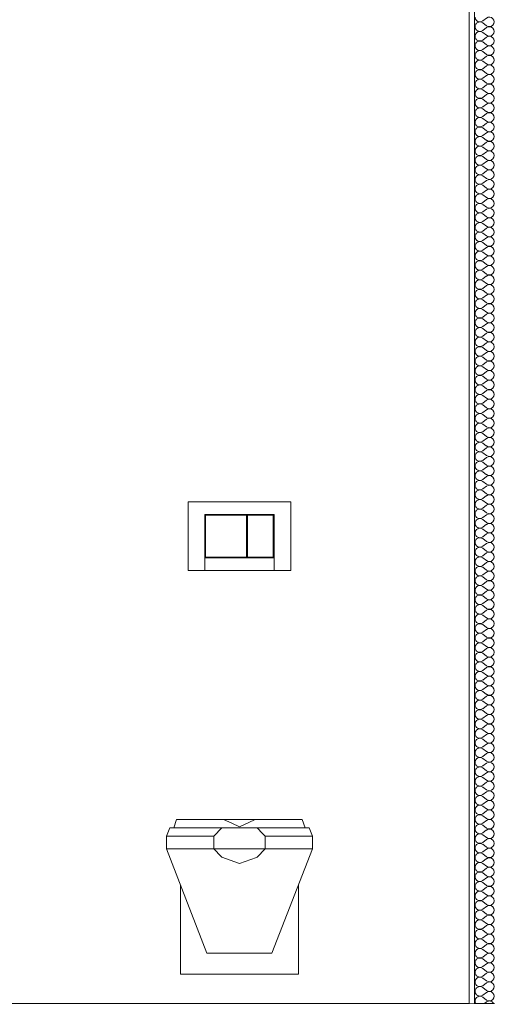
# Model space of a CAD drawing. Header units: millimetres. Extents: x -58263 to 69124, y -53000 to 22363.
# Tile 26 of 40: x -17768 to -16636, y 3558 to 5914. Entities that reach past the tile are written whole.
import ezdxf

# ---------------------------------------------------------------- set-up
doc = ezdxf.new("R2010")
doc.units = ezdxf.units.MM
doc.header["$MEASUREMENT"] = 0
doc.linetypes.add('Wipeout_Contour', pattern=[1000, 0, -1000])
for name, color, linetype in [('Nouveau_2D - Cotations pour 100ème', 7, 'Continuous'), ('Nouveau__Murs int non porteurs - Cloisons', 7, 'Continuous'), ('Nouveau__Sols - Dalles', 7, 'Continuous'), ('Nouveau_Eq tech - App Sanitaire', 7, 'Continuous')]:
    doc.layers.add(name, color=color, linetype=linetype)
doc.styles.add('STYLE_GENERE_2', font='arial.ttf')
doc.dimstyles.new('STYLE_GENERE__1', dxfattribs={"dimtxt": 150, "dimasz": 95, "dimexe": 0.18, "dimexo": 989.657151, "dimgap": 0, "dimtad": 1, "dimlfac": 0.001, "dimzin": 0, "dimdsep": 46, "dimtxsty": 'STYLE_GENERE_2', "dimblk": 'ARROWHEAD_6', "dimblk1": 'ARROWHEAD_6', "dimblk2": 'ARROWHEAD_6', "dimcen": 0.09, "dimclrd": 7, "dimclre": 7, "dimclrt": 7, "dimazin": 0, "dimtfac": 1, "dimtdec": 4, "dimtmove": 0, "dimatfit": 3, "dimfxl": 0, "dimtolj": 1, "dimtzin": 0, "dimarcsym": 0})
doc.dimstyles.new('STYLE_GENERE__2', dxfattribs={"dimtxt": 150, "dimasz": 95, "dimexe": 0.18, "dimexo": 989.657151, "dimgap": 0, "dimtad": 1, "dimlfac": 0.001, "dimzin": 0, "dimdsep": 46, "dimtxsty": 'STYLE_GENERE_2', "dimblk": 'ARROWHEAD_6', "dimblk1": 'ARROWHEAD_6', "dimblk2": 'ARROWHEAD_6', "dimcen": 0.09, "dimclrd": 7, "dimclre": 7, "dimclrt": 7, "dimazin": 0, "dimtfac": 1, "dimtdec": 4, "dimtmove": 2, "dimatfit": 3, "dimfxl": 0, "dimtolj": 1, "dimtzin": 0, "dimarcsym": 0})

# ---------------------------------------------------------------- blocks, each defined once
blk = doc.blocks.new('Élément de coupe_22')
at = {"layer": 'Nouveau__Sols - Dalles', "color": 7, "linetype": 'Continuous', "lineweight": 5}
for p, q in [((-16691.6, 3560), (-17791.6, 3560)), ((-16678.6, 3560), (-16691.6, 3560))]:
    blk.add_line(p, q, dxfattribs=at)
blk = doc.blocks.new('*X35')
at = {"layer": 'Nouveau__Murs int non porteurs - Cloisons', "color": 250, "linetype": 'Continuous', "lineweight": 5}
for p, q in [((-16650, 5917.7), (-16659.1, 5910.9)), ((-16650, 5899.4), (-16659.1, 5906.3)), ((-16650, 5894.9), (-16659.1, 5888)), ((-16650, 5876.6), (-16659.1, 5883.4)), ((-16650, 5872), (-16659.1, 5865.1)), ((-16650, 5853.7), (-16659.1, 5860.6)), ((-16650, 5849.1), (-16659.1, 5842.3)), ((-16650, 5830.9), (-16659.1, 5837.7)), ((-16650, 5826.3), (-16659.1, 5819.4)), ((-16650, 5808), (-16659.1, 5814.9)), ((-16650, 5803.4), (-16659.1, 5796.6)), ((-16650, 5785.1), (-16659.1, 5792)), ((-16650, 5780.6), (-16659.1, 5773.7)), ((-16650, 5762.3), (-16659.1, 5769.1)), ((-16650, 5757.7), (-16659.1, 5750.9)), ((-16650, 5739.4), (-16659.1, 5746.3)), ((-16650, 5734.9), (-16659.1, 5728)), ((-16650, 5716.6), (-16659.1, 5723.4)), ((-16650, 5712), (-16659.1, 5705.1)), ((-16650, 5693.7), (-16659.1, 5700.6)), ((-16650, 5689.1), (-16659.1, 5682.3)), ((-16650, 5670.9), (-16659.1, 5677.7)), ((-16650, 5666.3), (-16659.1, 5659.4)), ((-16650, 5648), (-16659.1, 5654.9)), ((-16650, 5643.4), (-16659.1, 5636.6)), ((-16650, 5625.1), (-16659.1, 5632)), ((-16650, 5620.6), (-16659.1, 5613.7)), ((-16650, 5602.3), (-16659.1, 5609.1)), ((-16650, 5597.7), (-16659.1, 5590.9)), ((-16650, 5579.4), (-16659.1, 5586.3)), ((-16650, 5574.9), (-16659.1, 5568)), ((-16650, 5556.6), (-16659.1, 5563.4)), ((-16650, 5552), (-16659.1, 5545.1)), ((-16650, 5533.7), (-16659.1, 5540.6)), ((-16650, 5529.1), (-16659.1, 5522.3)), ((-16650, 5510.9), (-16659.1, 5517.7)), ((-16650, 5506.3), (-16659.1, 5499.4)), ((-16650, 5488), (-16659.1, 5494.9)), ((-16650, 5483.4), (-16659.1, 5476.6)), ((-16650, 5465.1), (-16659.1, 5472)), ((-16650, 5460.6), (-16659.1, 5453.7)), ((-16650, 5442.3), (-16659.1, 5449.1)), ((-16650, 5437.7), (-16659.1, 5430.9)), ((-16650, 5419.4), (-16659.1, 5426.3)), ((-16650, 5414.9), (-16659.1, 5408)), ((-16650, 5396.6), (-16659.1, 5403.4)), ((-16650, 5392), (-16659.1, 5385.1)), ((-16650, 5373.7), (-16659.1, 5380.6)), ((-16650, 5369.1), (-16659.1, 5362.3)), ((-16650, 5350.9), (-16659.1, 5357.7)), ((-16650, 5346.3), (-16659.1, 5339.4)), ((-16650, 5328), (-16659.1, 5334.9)), ((-16650, 5323.4), (-16659.1, 5316.6)), ((-16650, 5305.1), (-16659.1, 5312)), ((-16650, 5300.6), (-16659.1, 5293.7)), ((-16650, 5282.3), (-16659.1, 5289.1)), ((-16650, 5277.7), (-16659.1, 5270.9)), ((-16650, 5259.4), (-16659.1, 5266.3)), ((-16650, 5254.9), (-16659.1, 5248)), ((-16650, 5236.6), (-16659.1, 5243.4)), ((-16650, 5232), (-16659.1, 5225.1)), ((-16650, 5213.7), (-16659.1, 5220.6)), ((-16650, 5209.1), (-16659.1, 5202.3)), ((-16650, 5190.9), (-16659.1, 5197.7)), ((-16650, 5186.3), (-16659.1, 5179.4)), ((-16650, 5168), (-16659.1, 5174.9)), ((-16650, 5163.4), (-16659.1, 5156.6)), ((-16650, 5145.1), (-16659.1, 5152)), ((-16650, 5140.6), (-16659.1, 5133.7)), ((-16650, 5122.3), (-16659.1, 5129.1)), ((-16650, 5117.7), (-16659.1, 5110.9)), ((-16650, 5099.4), (-16659.1, 5106.3)), ((-16650, 5094.9), (-16659.1, 5088)), ((-16650, 5076.6), (-16659.1, 5083.4)), ((-16650, 5072), (-16659.1, 5065.1)), ((-16650, 5053.7), (-16659.1, 5060.6)), ((-16650, 5049.1), (-16659.1, 5042.3)), ((-16650, 5030.9), (-16659.1, 5037.7)), ((-16650, 5026.3), (-16659.1, 5019.4)), ((-16650, 5008), (-16659.1, 5014.9)), ((-16650, 5003.4), (-16659.1, 4996.6)), ((-16650, 4985.1), (-16659.1, 4992)), ((-16650, 4980.6), (-16659.1, 4973.7)), ((-16650, 4962.3), (-16659.1, 4969.1)), ((-16650, 4957.7), (-16659.1, 4950.9)), ((-16650, 4939.4), (-16659.1, 4946.3)), ((-16650, 4934.9), (-16659.1, 4928)), ((-16650, 4916.6), (-16659.1, 4923.4)), ((-16650, 4912), (-16659.1, 4905.1)), ((-16650, 4893.7), (-16659.1, 4900.6)), ((-16650, 4889.1), (-16659.1, 4882.3)), ((-16650, 4870.9), (-16659.1, 4877.7)), ((-16650, 4866.3), (-16659.1, 4859.4)), ((-16650, 4848), (-16659.1, 4854.9)), ((-16650, 4843.4), (-16659.1, 4836.6)), ((-16650, 4825.1), (-16659.1, 4832)), ((-16650, 4820.6), (-16659.1, 4813.7)), ((-16650, 4802.3), (-16659.1, 4809.1)), ((-16650, 4797.7), (-16659.1, 4790.9)), ((-16650, 4779.4), (-16659.1, 4786.3)), ((-16650, 4774.9), (-16659.1, 4768)), ((-16650, 4756.6), (-16659.1, 4763.4)), ((-16650, 4752), (-16659.1, 4745.1)), ((-16650, 4733.7), (-16659.1, 4740.6)), ((-16650, 4729.1), (-16659.1, 4722.3)), ((-16650, 4710.9), (-16659.1, 4717.7)), ((-16650, 4706.3), (-16659.1, 4699.4)), ((-16650, 4688), (-16659.1, 4694.9)), ((-16650, 4683.4), (-16659.1, 4676.6)), ((-16650, 4665.1), (-16659.1, 4672)), ((-16650, 4660.6), (-16659.1, 4653.7)), ((-16650, 4642.3), (-16659.1, 4649.1)), ((-16650, 4637.7), (-16659.1, 4630.9)), ((-16650, 4619.4), (-16659.1, 4626.3)), ((-16650, 4614.9), (-16659.1, 4608)), ((-16650, 4596.6), (-16659.1, 4603.4)), ((-16650, 4592), (-16659.1, 4585.1)), ((-16650, 4573.7), (-16659.1, 4580.6)), ((-16650, 4569.1), (-16659.1, 4562.3)), ((-16650, 4550.9), (-16659.1, 4557.7)), ((-16650, 4546.3), (-16659.1, 4539.4)), ((-16650, 4528), (-16659.1, 4534.9)), ((-16650, 4523.4), (-16659.1, 4516.6)), ((-16650, 4505.1), (-16659.1, 4512)), ((-16650, 4500.6), (-16659.1, 4493.7)), ((-16650, 4482.3), (-16659.1, 4489.1)), ((-16650, 4477.7), (-16659.1, 4470.9)), ((-16650, 4459.4), (-16659.1, 4466.3)), ((-16650, 4454.9), (-16659.1, 4448)), ((-16650, 4436.6), (-16659.1, 4443.4)), ((-16650, 4432), (-16659.1, 4425.1)), ((-16650, 4413.7), (-16659.1, 4420.6)), ((-16650, 4409.1), (-16659.1, 4402.3)), ((-16650, 4390.9), (-16659.1, 4397.7)), ((-16650, 4386.3), (-16659.1, 4379.4)), ((-16650, 4368), (-16659.1, 4374.9)), ((-16650, 4363.4), (-16659.1, 4356.6)), ((-16650, 4345.1), (-16659.1, 4352)), ((-16650, 4340.6), (-16659.1, 4333.7)), ((-16650, 4322.3), (-16659.1, 4329.1)), ((-16650, 4317.7), (-16659.1, 4310.9)), ((-16650, 4299.4), (-16659.1, 4306.3)), ((-16650, 4294.9), (-16659.1, 4288)), ((-16650, 4276.6), (-16659.1, 4283.4)), ((-16650, 4272), (-16659.1, 4265.1)), ((-16650, 4253.7), (-16659.1, 4260.6)), ((-16650, 4249.1), (-16659.1, 4242.3)), ((-16650, 4230.9), (-16659.1, 4237.7)), ((-16650, 4226.3), (-16659.1, 4219.4)), ((-16650, 4208), (-16659.1, 4214.9)), ((-16650, 4203.4), (-16659.1, 4196.6)), ((-16650, 4185.1), (-16659.1, 4192)), ((-16650, 4180.6), (-16659.1, 4173.7)), ((-16650, 4162.3), (-16659.1, 4169.1)), ((-16650, 4157.7), (-16659.1, 4150.9)), ((-16650, 4139.4), (-16659.1, 4146.3)), ((-16650, 4134.9), (-16659.1, 4128)), ((-16650, 4116.6), (-16659.1, 4123.4)), ((-16650, 4112), (-16659.1, 4105.1)), ((-16650, 4093.7), (-16659.1, 4100.6)), ((-16650, 4089.1), (-16659.1, 4082.3)), ((-16650, 4070.9), (-16659.1, 4077.7)), ((-16650, 4066.3), (-16659.1, 4059.4)), ((-16650, 4048), (-16659.1, 4054.9)), ((-16650, 4043.4), (-16659.1, 4036.6)), ((-16650, 4025.1), (-16659.1, 4032)), ((-16650, 4020.6), (-16659.1, 4013.7)), ((-16650, 4002.3), (-16659.1, 4009.1)), ((-16650, 3997.7), (-16659.1, 3990.9)), ((-16650, 3979.4), (-16659.1, 3986.3)), ((-16650, 3974.9), (-16659.1, 3968)), ((-16650, 3956.6), (-16659.1, 3963.4)), ((-16650, 3952), (-16659.1, 3945.1)), ((-16650, 3933.7), (-16659.1, 3940.6)), ((-16650, 3929.1), (-16659.1, 3922.3)), ((-16650, 3910.9), (-16659.1, 3917.7)), ((-16650, 3906.3), (-16659.1, 3899.4)), ((-16650, 3888), (-16659.1, 3894.9)), ((-16650, 3883.4), (-16659.1, 3876.6)), ((-16650, 3865.1), (-16659.1, 3872)), ((-16650, 3860.6), (-16659.1, 3853.7)), ((-16650, 3842.3), (-16659.1, 3849.1)), ((-16650, 3837.7), (-16659.1, 3830.9)), ((-16650, 3819.4), (-16659.1, 3826.3)), ((-16650, 3814.9), (-16659.1, 3808)), ((-16650, 3796.6), (-16659.1, 3803.4)), ((-16650, 3792), (-16659.1, 3785.1)), ((-16650, 3773.7), (-16659.1, 3780.6)), ((-16650, 3769.1), (-16659.1, 3762.3)), ((-16650, 3750.9), (-16659.1, 3757.7)), ((-16650, 3746.3), (-16659.1, 3739.4)), ((-16650, 3728), (-16659.1, 3734.9)), ((-16650, 3723.4), (-16659.1, 3716.6)), ((-16650, 3705.1), (-16659.1, 3712)), ((-16650, 3700.6), (-16659.1, 3693.7)), ((-16650, 3682.3), (-16659.1, 3689.1)), ((-16650, 3677.7), (-16659.1, 3670.9)), ((-16650, 3659.4), (-16659.1, 3666.3)), ((-16650, 3654.9), (-16659.1, 3648)), ((-16650, 3636.6), (-16659.1, 3643.4)), ((-16650, 3632), (-16659.1, 3625.1)), ((-16650, 3613.7), (-16659.1, 3620.6)), ((-16650, 3609.1), (-16659.1, 3602.3)), ((-16650, 3590.9), (-16659.1, 3597.7)), ((-16650, 3586.3), (-16659.1, 3579.4)), ((-16650, 3568), (-16659.1, 3574.9)), ((-16650, 3563.4), (-16654.6, 3560))]:
    blk.add_line(p, q, dxfattribs=at)
for centre, start, end in [((-16666, 5920), 180, 306.8699), ((-16643.1, 5908.6), 233.1301, 126.8699), ((-16666, 5897.1), 53.1301, 180), ((-16666, 5897.1), 180, 306.8699), ((-16643.1, 5885.7), 233.1301, 126.8699), ((-16666, 5874.3), 53.1301, 180), ((-16666, 5874.3), 180, 306.8699), ((-16643.1, 5862.9), 233.1301, 126.8699), ((-16666, 5851.4), 53.1301, 180), ((-16666, 5851.4), 180, 306.8699), ((-16643.1, 5840), 233.1301, 126.8699), ((-16666, 5828.6), 53.1301, 180), ((-16666, 5828.6), 180, 306.8699), ((-16643.1, 5817.1), 233.1301, 126.8699), ((-16666, 5805.7), 53.1301, 180), ((-16666, 5805.7), 180, 306.8699), ((-16643.1, 5794.3), 233.1301, 126.8699), ((-16666, 5782.9), 53.1301, 180), ((-16666, 5782.9), 180, 306.8699), ((-16643.1, 5771.4), 233.1301, 126.8699), ((-16666, 5760), 53.1301, 180), ((-16666, 5760), 180, 306.8699), ((-16643.1, 5748.6), 233.1301, 126.8699), ((-16666, 5737.1), 53.1301, 180), ((-16666, 5737.1), 180, 306.8699), ((-16666, 5714.3), 53.1301, 180), ((-16643.1, 5725.7), 233.1301, 126.8699), ((-16666, 5714.3), 180, 306.8699), ((-16666, 5691.4), 53.1301, 180), ((-16643.1, 5702.9), 233.1301, 126.8699), ((-16666, 5691.4), 180, 306.8699), ((-16666, 5668.6), 53.1301, 180), ((-16643.1, 5680), 233.1301, 126.8699), ((-16666, 5668.6), 180, 306.8699), ((-16666, 5645.7), 53.1301, 180), ((-16643.1, 5657.1), 233.1301, 126.8699), ((-16666, 5645.7), 180, 306.8699), ((-16666, 5622.9), 53.1301, 180), ((-16643.1, 5634.3), 233.1301, 126.8699), ((-16666, 5622.9), 180, 306.8699), ((-16666, 5600), 53.1301, 180), ((-16643.1, 5611.4), 233.1301, 126.8699), ((-16666, 5600), 180, 306.8699), ((-16666, 5577.1), 53.1301, 180), ((-16643.1, 5588.6), 233.1301, 126.8699), ((-16666, 5577.1), 180, 306.8699), ((-16666, 5554.3), 53.1301, 180), ((-16643.1, 5565.7), 233.1301, 126.8699), ((-16666, 5554.3), 180, 306.8699), ((-16666, 5531.4), 53.1301, 180), ((-16643.1, 5542.9), 233.1301, 126.8699), ((-16666, 5531.4), 180, 306.8699), ((-16666, 5508.6), 53.1301, 180), ((-16643.1, 5520), 233.1301, 126.8699), ((-16666, 5508.6), 180, 306.8699), ((-16666, 5485.7), 53.1301, 180), ((-16643.1, 5497.1), 233.1301, 126.8699), ((-16666, 5485.7), 180, 306.8699), ((-16666, 5462.9), 53.1301, 180), ((-16643.1, 5474.3), 233.1301, 126.8699), ((-16666, 5462.9), 180, 306.8699), ((-16666, 5440), 53.1301, 180), ((-16643.1, 5451.4), 233.1301, 126.8699), ((-16666, 5440), 180, 306.8699), ((-16666, 5417.1), 53.1301, 180), ((-16643.1, 5428.6), 233.1301, 126.8699), ((-16666, 5417.1), 180, 306.8699), ((-16666, 5394.3), 53.1301, 180), ((-16643.1, 5405.7), 233.1301, 126.8699), ((-16666, 5394.3), 180, 306.8699), ((-16666, 5371.4), 53.1301, 180), ((-16643.1, 5382.9), 233.1301, 126.8699), ((-16666, 5371.4), 180, 306.8699), ((-16666, 5348.6), 53.1301, 180), ((-16666, 5348.6), 180, 306.8699), ((-16643.1, 5360), 233.1301, 126.8699), ((-16643.1, 5337.1), 233.1301, 126.8699), ((-16666, 5325.7), 53.1301, 180), ((-16666, 5325.7), 180, 306.8699), ((-16643.1, 5314.3), 233.1301, 126.8699), ((-16666, 5302.9), 53.1301, 180), ((-16666, 5302.9), 180, 306.8699), ((-16643.1, 5291.4), 233.1301, 126.8699), ((-16666, 5280), 53.1301, 180), ((-16666, 5280), 180, 306.8699), ((-16643.1, 5268.6), 233.1301, 126.8699), ((-16666, 5257.1), 53.1301, 180), ((-16666, 5257.1), 180, 306.8699), ((-16643.1, 5245.7), 233.1301, 126.8699), ((-16666, 5234.3), 53.1301, 180), ((-16666, 5234.3), 180, 306.8699), ((-16643.1, 5222.9), 233.1301, 126.8699), ((-16666, 5211.4), 53.1301, 180), ((-16666, 5211.4), 180, 306.8699), ((-16643.1, 5200), 233.1301, 126.8699), ((-16666, 5188.6), 53.1301, 180), ((-16666, 5188.6), 180, 306.8699), ((-16643.1, 5177.1), 233.1301, 126.8699), ((-16666, 5165.7), 53.1301, 180), ((-16666, 5165.7), 180, 306.8699), ((-16643.1, 5154.3), 233.1301, 126.8699), ((-16666, 5142.9), 53.1301, 180), ((-16666, 5142.9), 180, 306.8699), ((-16643.1, 5131.4), 233.1301, 126.8699), ((-16666, 5120), 53.1301, 180), ((-16666, 5120), 180, 306.8699), ((-16643.1, 5108.6), 233.1301, 126.8699), ((-16666, 5097.1), 53.1301, 180), ((-16666, 5097.1), 180, 306.8699), ((-16643.1, 5085.7), 233.1301, 126.8699), ((-16666, 5074.3), 53.1301, 180), ((-16666, 5074.3), 180, 306.8699), ((-16643.1, 5062.9), 233.1301, 126.8699), ((-16666, 5051.4), 53.1301, 180), ((-16666, 5051.4), 180, 306.8699), ((-16643.1, 5040), 233.1301, 126.8699), ((-16666, 5028.6), 53.1301, 180), ((-16666, 5028.6), 180, 306.8699), ((-16643.1, 5017.1), 233.1301, 126.8699), ((-16666, 5005.7), 53.1301, 180), ((-16666, 5005.7), 180, 306.8699), ((-16643.1, 4994.3), 233.1301, 126.8699), ((-16666, 4982.9), 53.1301, 180), ((-16666, 4982.9), 180, 306.8699), ((-16643.1, 4971.4), 233.1301, 126.8699), ((-16666, 4960), 53.1301, 180), ((-16666, 4960), 180, 306.8699), ((-16666, 4937.1), 53.1301, 180), ((-16643.1, 4948.6), 233.1301, 126.8699), ((-16666, 4937.1), 180, 306.8699), ((-16666, 4914.3), 53.1301, 180), ((-16643.1, 4925.7), 233.1301, 126.8699), ((-16666, 4914.3), 180, 306.8699), ((-16666, 4891.4), 53.1301, 180), ((-16643.1, 4902.9), 233.1301, 126.8699), ((-16666, 4891.4), 180, 306.8699), ((-16666, 4868.6), 53.1301, 180), ((-16643.1, 4880), 233.1301, 126.8699), ((-16666, 4868.6), 180, 306.8699), ((-16666, 4845.7), 53.1301, 180), ((-16643.1, 4857.1), 233.1301, 126.8699), ((-16666, 4845.7), 180, 306.8699), ((-16666, 4822.9), 53.1301, 180), ((-16643.1, 4834.3), 233.1301, 126.8699), ((-16666, 4822.9), 180, 306.8699), ((-16666, 4800), 53.1301, 180), ((-16643.1, 4811.4), 233.1301, 126.8699), ((-16666, 4800), 180, 306.8699), ((-16666, 4777.1), 53.1301, 180), ((-16643.1, 4788.6), 233.1301, 126.8699), ((-16666, 4777.1), 180, 306.8699), ((-16666, 4754.3), 53.1301, 180), ((-16643.1, 4765.7), 233.1301, 126.8699), ((-16666, 4754.3), 180, 306.8699), ((-16666, 4731.4), 53.1301, 180), ((-16643.1, 4742.9), 233.1301, 126.8699), ((-16666, 4731.4), 180, 306.8699), ((-16666, 4708.6), 53.1301, 180), ((-16643.1, 4720), 233.1301, 126.8699), ((-16666, 4708.6), 180, 306.8699), ((-16666, 4685.7), 53.1301, 180), ((-16643.1, 4697.1), 233.1301, 126.8699), ((-16666, 4685.7), 180, 306.8699), ((-16666, 4662.9), 53.1301, 180), ((-16643.1, 4674.3), 233.1301, 126.8699), ((-16666, 4662.9), 180, 306.8699), ((-16666, 4640), 53.1301, 180), ((-16643.1, 4651.4), 233.1301, 126.8699), ((-16666, 4640), 180, 306.8699), ((-16666, 4617.1), 53.1301, 180), ((-16643.1, 4628.6), 233.1301, 126.8699), ((-16666, 4617.1), 180, 306.8699), ((-16666, 4594.3), 53.1301, 180), ((-16643.1, 4605.7), 233.1301, 126.8699), ((-16666, 4594.3), 180, 306.8699), ((-16666, 4571.4), 53.1301, 180), ((-16666, 4571.4), 180, 306.8699), ((-16643.1, 4582.9), 233.1301, 126.8699), ((-16643.1, 4560), 233.1301, 126.8699), ((-16666, 4548.6), 53.1301, 180), ((-16666, 4548.6), 180, 306.8699), ((-16643.1, 4537.1), 233.1301, 126.8699), ((-16666, 4525.7), 53.1301, 180), ((-16666, 4525.7), 180, 306.8699), ((-16643.1, 4514.3), 233.1301, 126.8699), ((-16666, 4502.9), 53.1301, 180), ((-16666, 4502.9), 180, 306.8699), ((-16643.1, 4491.4), 233.1301, 126.8699), ((-16666, 4480), 53.1301, 180), ((-16666, 4480), 180, 306.8699), ((-16643.1, 4468.6), 233.1301, 126.8699), ((-16666, 4457.1), 53.1301, 180), ((-16666, 4457.1), 180, 306.8699), ((-16643.1, 4445.7), 233.1301, 126.8699), ((-16666, 4434.3), 53.1301, 180), ((-16666, 4434.3), 180, 306.8699), ((-16643.1, 4422.9), 233.1301, 126.8699), ((-16666, 4411.4), 53.1301, 180), ((-16666, 4411.4), 180, 306.8699), ((-16643.1, 4400), 233.1301, 126.8699), ((-16666, 4388.6), 53.1301, 180), ((-16666, 4388.6), 180, 306.8699), ((-16643.1, 4377.1), 233.1301, 126.8699), ((-16666, 4365.7), 53.1301, 180), ((-16666, 4365.7), 180, 306.8699), ((-16643.1, 4354.3), 233.1301, 126.8699), ((-16666, 4342.9), 53.1301, 180), ((-16666, 4342.9), 180, 306.8699), ((-16643.1, 4331.4), 233.1301, 126.8699), ((-16666, 4320), 53.1301, 180), ((-16666, 4320), 180, 306.8699), ((-16643.1, 4308.6), 233.1301, 126.8699), ((-16666, 4297.1), 53.1301, 180), ((-16666, 4297.1), 180, 306.8699), ((-16643.1, 4285.7), 233.1301, 126.8699), ((-16666, 4274.3), 53.1301, 180), ((-16666, 4274.3), 180, 306.8699), ((-16643.1, 4262.9), 233.1301, 126.8699), ((-16666, 4251.4), 53.1301, 180), ((-16666, 4251.4), 180, 306.8699), ((-16643.1, 4240), 233.1301, 126.8699), ((-16666, 4228.6), 53.1301, 180), ((-16666, 4228.6), 180, 306.8699), ((-16643.1, 4217.1), 233.1301, 126.8699), ((-16666, 4205.7), 53.1301, 180), ((-16666, 4205.7), 180, 306.8699), ((-16666, 4182.9), 53.1301, 180), ((-16643.1, 4194.3), 233.1301, 126.8699), ((-16666, 4182.9), 180, 306.8699), ((-16666, 4160), 53.1301, 180), ((-16643.1, 4171.4), 233.1301, 126.8699), ((-16666, 4160), 180, 306.8699), ((-16666, 4137.1), 53.1301, 180), ((-16643.1, 4148.6), 233.1301, 126.8699), ((-16666, 4137.1), 180, 306.8699), ((-16666, 4114.3), 53.1301, 180), ((-16643.1, 4125.7), 233.1301, 126.8699), ((-16666, 4114.3), 180, 306.8699), ((-16666, 4091.4), 53.1301, 180), ((-16643.1, 4102.9), 233.1301, 126.8699), ((-16666, 4091.4), 180, 306.8699), ((-16666, 4068.6), 53.1301, 180), ((-16643.1, 4080), 233.1301, 126.8699), ((-16666, 4068.6), 180, 306.8699), ((-16666, 4045.7), 53.1301, 180), ((-16643.1, 4057.1), 233.1301, 126.8699), ((-16666, 4045.7), 180, 306.8699), ((-16666, 4022.9), 53.1301, 180), ((-16643.1, 4034.3), 233.1301, 126.8699), ((-16666, 4022.9), 180, 306.8699), ((-16666, 4000), 53.1301, 180), ((-16643.1, 4011.4), 233.1301, 126.8699), ((-16666, 4000), 180, 306.8699), ((-16666, 3977.1), 53.1301, 180), ((-16643.1, 3988.6), 233.1301, 126.8699), ((-16666, 3977.1), 180, 306.8699), ((-16666, 3954.3), 53.1301, 180), ((-16643.1, 3965.7), 233.1301, 126.8699), ((-16666, 3954.3), 180, 306.8699), ((-16666, 3931.4), 53.1301, 180), ((-16643.1, 3942.9), 233.1301, 126.8699), ((-16666, 3931.4), 180, 306.8699), ((-16666, 3908.6), 53.1301, 180), ((-16643.1, 3920), 233.1301, 126.8699), ((-16666, 3908.6), 180, 306.8699), ((-16666, 3885.7), 53.1301, 180), ((-16643.1, 3897.1), 233.1301, 126.8699), ((-16666, 3885.7), 180, 306.8699), ((-16666, 3862.9), 53.1301, 180), ((-16643.1, 3874.3), 233.1301, 126.8699), ((-16666, 3862.9), 180, 306.8699), ((-16666, 3840), 53.1301, 180), ((-16643.1, 3851.4), 233.1301, 126.8699), ((-16666, 3840), 180, 306.8699), ((-16666, 3817.1), 53.1301, 180), ((-16666, 3817.1), 180, 306.8699), ((-16643.1, 3828.6), 233.1301, 126.8699), ((-16643.1, 3805.7), 233.1301, 126.8699), ((-16666, 3794.3), 53.1301, 180), ((-16666, 3794.3), 180, 306.8699), ((-16643.1, 3782.9), 233.1301, 126.8699), ((-16666, 3771.4), 53.1301, 180), ((-16666, 3771.4), 180, 306.8699), ((-16643.1, 3760), 233.1301, 126.8699), ((-16666, 3748.6), 53.1301, 180), ((-16666, 3748.6), 180, 306.8699), ((-16643.1, 3737.1), 233.1301, 126.8699), ((-16666, 3725.7), 53.1301, 180), ((-16666, 3725.7), 180, 306.8699), ((-16643.1, 3714.3), 233.1301, 126.8699), ((-16666, 3702.9), 53.1301, 180), ((-16666, 3702.9), 180, 306.8699), ((-16643.1, 3691.4), 233.1301, 126.8699), ((-16666, 3680), 53.1301, 180), ((-16666, 3680), 180, 306.8699), ((-16643.1, 3668.6), 233.1301, 126.8699), ((-16666, 3657.1), 53.1301, 180), ((-16666, 3657.1), 180, 306.8699), ((-16643.1, 3645.7), 233.1301, 126.8699), ((-16666, 3634.3), 53.1301, 180), ((-16666, 3634.3), 180, 306.8699), ((-16643.1, 3622.9), 233.1301, 126.8699), ((-16666, 3611.4), 53.1301, 180), ((-16666, 3611.4), 180, 306.8699), ((-16643.1, 3600), 233.1301, 126.8699), ((-16666, 3588.6), 53.1301, 180), ((-16666, 3588.6), 180, 306.8699), ((-16643.1, 3577.1), 233.1301, 126.8699), ((-16666, 3565.7), 53.1301, 180), ((-16666, 3565.7), 180, 210), ((-16643.1, 3554.3), 30, 126.8699)]:
    blk.add_arc(centre, 11.4, start, end, dxfattribs=at)
blk = doc.blocks.new('Élément de coupe_25')
at = {"color": 254, "linetype": 'Wipeout_Contour', "lineweight": 0, "ltscale": 69693.022886}
blk.add_wipeout([(-16691.6, 3560), (-16678.6, 3560), (-16678.6, 6160), (-16691.6, 6160)], dxfattribs=at).dxf.layer = 'Nouveau__Murs int non porteurs - Cloisons'
at = {"layer": 'Nouveau__Murs int non porteurs - Cloisons', "color": 7, "linetype": 'Continuous', "lineweight": 5}
blk.add_line((-16691.6, 6160), (-16691.6, 3560), dxfattribs=at)
at = {"color": 254, "linetype": 'Wipeout_Contour', "lineweight": 0, "ltscale": 176957.238249}
blk.add_wipeout([(-16678.6, 3560), (-16630.6, 3560), (-16630.6, 6160), (-16630.6, 6221), (-16630.6, 6837.6), (-16632.6, 6837.6), (-16632.6, 6636.2), (-16678.6, 6636.2), (-16678.6, 6221), (-16678.6, 6160)], dxfattribs=at).dxf.layer = 'Nouveau__Murs int non porteurs - Cloisons'
at = {"layer": 'Nouveau__Murs int non porteurs - Cloisons', "color": 7, "linetype": 'Continuous', "lineweight": 13}
blk.add_line((-16630.6, 3560), (-16678.6, 3560), dxfattribs=at)
at = {"layer": 'Nouveau__Murs int non porteurs - Cloisons', "color": 7, "linetype": 'Continuous', "lineweight": 13, "flags": 128}
blk.add_lwpolyline([(-16678.6, 6636.2), (-16678.6, 6221), (-16678.6, 6173), (-16678.6, 6160), (-16678.6, 3560)], dxfattribs=at)
at = {"layer": 'Nouveau__Murs int non porteurs - Cloisons', "lineweight": 0}
blk.add_blockref('*X35', (0, 0), dxfattribs=at)
blk = doc.blocks.new('Élément de coupe_90')
at = {"layer": 'Nouveau_Eq tech - App Sanitaire', "color": 251, "linetype": 'Continuous', "lineweight": 13}
for p, q in [((-17118.6, 4760), (-17364.6, 4760)), ((-17364.6, 4760), (-17364.6, 4596)), ((-17118.6, 4596), (-17118.6, 4760)), ((-17324.6, 4596), (-17324.6, 4730)), ((-17324.6, 4730), (-17158.6, 4730)), ((-17224.6, 4728), (-17322.6, 4728)), ((-17322.6, 4728), (-17322.6, 4628)), ((-17224.6, 4628), (-17224.6, 4728)), ((-17222.6, 4728), (-17222.6, 4628)), ((-17160.6, 4728), (-17222.6, 4728)), ((-17160.6, 4628), (-17160.6, 4728)), ((-17158.6, 4730), (-17158.6, 4596)), ((-17324.6, 4626), (-17158.6, 4626)), ((-17322.6, 4628), (-17224.6, 4628)), ((-17222.6, 4628), (-17160.6, 4628)), ((-17364.6, 4596), (-17324.6, 4596)), ((-17324.6, 4596), (-17158.6, 4596)), ((-17158.6, 4596), (-17118.6, 4596)), ((-17398.9, 3980), (-17391.9, 4000)), ((-17391.9, 4000), (-17388.1, 4000)), ((-17388.1, 4000), (-17379.3, 4000)), ((-17379.3, 4000), (-17365.6, 4000)), ((-17365.6, 4000), (-17344, 4000)), ((-17344, 4000), (-17314.5, 4000)), ((-17314.5, 4000), (-17279.6, 4000)), ((-17203.5, 4000), (-17168.6, 4000)), ((-17168.6, 4000), (-17139.2, 4000)), ((-17139.2, 4000), (-17117.5, 4000)), ((-17117.5, 4000), (-17103.9, 4000)), ((-17103.9, 4000), (-17095, 4000)), ((-17095, 4000), (-17091.2, 4000)), ((-17084.2, 3980), (-17091.2, 4000)), ((-17416.4, 3960), (-17408.6, 3980)), ((-17416.4, 3930), (-17416.4, 3960)), ((-17416.4, 3960), (-17412, 3960)), ((-17412, 3960), (-17402, 3960)), ((-17408.6, 3980), (-17404.4, 3980)), ((-17404.4, 3980), (-17394.6, 3980)), ((-17402, 3960), (-17386.3, 3960)), ((-17394.6, 3980), (-17379.4, 3980)), ((-17386.3, 3960), (-17361.1, 3960)), ((-17379.4, 3980), (-17355.4, 3980)), ((-17361.1, 3960), (-17326.7, 3960)), ((-17355.4, 3980), (-17322.6, 3980)), ((-17326.7, 3960), (-17302.9, 3960)), ((-17322.6, 3980), (-17283.8, 3980)), ((-17199.3, 3980), (-17160.5, 3980)), ((-17180.2, 3960), (-17156.4, 3960)), ((-17160.5, 3980), (-17127.8, 3980)), ((-17156.4, 3960), (-17122, 3960)), ((-17127.8, 3980), (-17103.8, 3980)), ((-17122, 3960), (-17096.8, 3960)), ((-17103.8, 3980), (-17088.6, 3980)), ((-17096.8, 3960), (-17081.2, 3960)), ((-17088.6, 3980), (-17078.8, 3980)), ((-17081.2, 3960), (-17071.1, 3960)), ((-17078.8, 3980), (-17074.5, 3980)), ((-17066.7, 3960), (-17074.5, 3980)), ((-17071.1, 3960), (-17066.7, 3960)), ((-17066.7, 3930), (-17066.7, 3960)), ((-17416.4, 3930), (-17412, 3930)), ((-17319.4, 3680), (-17416.4, 3930)), ((-17412, 3930), (-17402, 3930)), ((-17402, 3930), (-17386.3, 3930)), ((-17386.3, 3930), (-17361.1, 3930)), ((-17361.1, 3930), (-17326.7, 3930)), ((-17326.7, 3930), (-17302.9, 3930)), ((-17180.2, 3930), (-17156.4, 3930)), ((-17163.7, 3680), (-17066.7, 3930)), ((-17156.4, 3930), (-17122, 3930)), ((-17122, 3930), (-17096.8, 3930)), ((-17096.8, 3930), (-17081.2, 3930)), ((-17081.2, 3930), (-17071.1, 3930)), ((-17071.1, 3930), (-17066.7, 3930)), ((-17382.6, 3630), (-17382.6, 3842.9)), ((-17100.5, 3630), (-17100.5, 3842.9)), ((-17319.4, 3680), (-17316.5, 3680)), ((-17316.5, 3680), (-17309.8, 3680)), ((-17309.8, 3680), (-17299.4, 3680)), ((-17299.4, 3680), (-17289.3, 3680)), ((-17289.3, 3680), (-17275.6, 3680)), ((-17275.6, 3680), (-17259.3, 3680)), ((-17259.3, 3680), (-17241.6, 3680)), ((-17241.6, 3680), (-17223.9, 3680)), ((-17223.9, 3680), (-17207.5, 3680)), ((-17207.5, 3680), (-17193.8, 3680)), ((-17193.8, 3680), (-17183.7, 3680)), ((-17183.7, 3680), (-17173.3, 3680)), ((-17173.3, 3680), (-17166.6, 3680)), ((-17166.6, 3680), (-17163.7, 3680)), ((-17382.6, 3630), (-17100.5, 3630))]:
    blk.add_line(p, q, dxfattribs=at)
at = {"layer": 'Nouveau_Eq tech - App Sanitaire', "color": 7, "linetype": 'Continuous', "lineweight": 18}
for p, q in [((-17203.5, 4000), (-17279.6, 4000)), ((-17203.5, 4000), (-17203.6, 3999.9)), ((-17302.9, 3960), (-17302.9, 3930)), ((-17199.3, 3980), (-17283.8, 3980)), ((-17180.2, 3960), (-17180.2, 3930)), ((-17180.2, 3930), (-17302.9, 3930)), ((-17199.4, 3909.8), (-17180.2, 3930))]:
    blk.add_line(p, q, dxfattribs=at)
at = {"layer": 'Nouveau_Eq tech - App Sanitaire', "color": 7, "linetype": 'Continuous', "lineweight": 18, "flags": 128}
for points in [[(-17279.6, 4000), (-17279.6, 4000), (-17279.5, 3999.9)], [(-17279.5, 3999.9), (-17259.6, 3990.9), (-17241.6, 3982.8)], [(-17203.6, 3999.9), (-17205.3, 3999.1), (-17241.6, 3982.8)], [(-17283.8, 3980), (-17283.9, 3979.9), (-17302.9, 3960)], [(-17199.3, 3980), (-17186.1, 3966.1), (-17180.2, 3960)], [(-17302.9, 3930), (-17285.1, 3911.3), (-17283.7, 3909.8)], [(-17283.7, 3909.8), (-17244, 3895.5), (-17241.6, 3894.6)], [(-17241.6, 3894.6), (-17201, 3909.3), (-17199.4, 3909.8)]]:
    blk.add_lwpolyline(points, dxfattribs=at)
blk = doc.blocks.new('*D239')
at = {"layer": 'Nouveau_2D - Cotations pour 100ème', "color": 7, "linetype": 'Continuous', "lineweight": 13}
for p, q in [((-11834.2, 3610), (-11734.2, 3510)), ((-11690.5, 3560), (-11878, 3560)), ((-11784.2, 3340), (-11784.2, 3560)), ((-11834.2, 3390), (-11734.2, 3290))]:
    blk.add_line(p, q, dxfattribs=at)
blk = doc.blocks.new('ARROWHEAD_6')
at = {"color": 0, "linetype": 'Continuous', "lineweight": 0}
for p, q in [((-0.5, -0.5), (0.5, 0.5)), ((0, 0), (-1, 0))]:
    blk.add_line(p, q, dxfattribs=at)
blk = doc.blocks.new('*D240')
at = {"layer": 'Nouveau_2D - Cotations pour 100ème', "color": 7, "linetype": 'Continuous', "lineweight": 13}
for p, q in [((-11834.2, 6210), (-11734.2, 6110)), ((-11690.5, 6160), (-11878, 6160)), ((-11784.2, 3560), (-11784.2, 6160)), ((-11834.2, 3610), (-11734.2, 3510)), ((-11690.5, 3560), (-11878, 3560))]:
    blk.add_line(p, q, dxfattribs=at)
at = {"layer": 'Nouveau_2D - Cotations pour 100ème', "color": 7, "lineweight": 13, "char_height": 150, "attachment_point": 7, "rotation": 90, "style": 'STYLE_GENERE_2'}
for s, insert in [('{\\A1;\\fArial|b1|i0|c0|p0;6}', (-11814.2, 5995.6)), ('{\\A1;\\fArial|b1|i0|c0|p0;2,60}', (-11814.2, 4602.6))]:
    blk.add_mtext(s, dxfattribs=dict(at, insert=insert))

msp = doc.modelspace()

# ---------------------------------------------------------------- block references
at = {"layer": 'Nouveau__Sols - Dalles', "lineweight": 0}
msp.add_blockref('Élément de coupe_22', (0, 0), dxfattribs=at)
at = {"layer": 'Nouveau_Eq tech - App Sanitaire', "lineweight": 0}
msp.add_blockref('Élément de coupe_90', (0, 0), dxfattribs=at)

# ---------------------------------------------------------------- next in the draw order: block references
at = {"layer": 'Nouveau__Murs int non porteurs - Cloisons', "lineweight": 0}
msp.add_blockref('Élément de coupe_25', (0, 0), dxfattribs=at)

# ---------------------------------------------------------------- next in the draw order: dimensions: what is measured, and where the dimension line sits
at = {"layer": 'Nouveau_2D - Cotations pour 100ème', "color": 7, "linetype": 'Continuous', "lineweight": 13}
for base, p1, p2, dimstyle, picture, middle in [((-11784.223, 6160), (-19107.562, 3560), (-11307.562, 6160), 'STYLE_GENERE__1', '*D240', (-11889.223, 4796.793)), ((-11784.223, 3560), (-19107.562, 3340), (-19107.562, 3560), 'STYLE_GENERE__2', '*D239', (-11920.757, 3442.435))]:
    dim = msp.add_linear_dim(base=base, p1=p1, p2=p2, angle=90, dimstyle=dimstyle, dxfattribs=at)
    dim.commit()
    dim.dimension.update_dxf_attribs({"geometry": picture, "text_midpoint": middle, "dimtype": 160, "text_rotation": 90})

doc.saveas('drawing.dxf')
